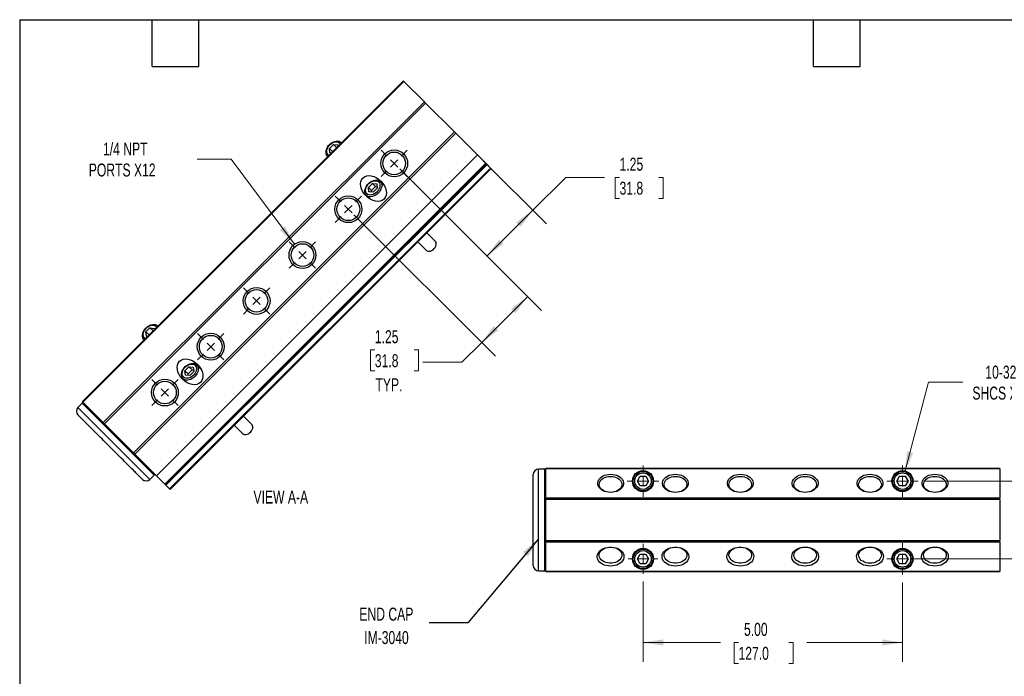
# Model space of a CAD drawing. Header units: inches. Extents: x 0.7 to 32.2, y 0.7 to 24.8.
# Tile 2 of 3: x 0.7 to 19.7, y 12.1 to 24.8. Entities that reach past the tile are written whole.
import ezdxf

# ---------------------------------------------------------------- set-up
doc = ezdxf.new("R2010")
doc.units = ezdxf.units.IN
doc.header["$LTSCALE"] = 3
doc.header["$MEASUREMENT"] = 0
doc.layers.add('TEXT', color=140, linetype='Continuous', lineweight=25)
doc.styles.add('SLDTEXTSTYLE0', font='TXT', dxfattribs={"width": 0.7})
doc.dimstyles.new('SLDDIMSTYLE0', dxfattribs={"dimtxt": 0.254883, "dimasz": 0.39, "dimexe": 0, "dimexo": 0.0625, "dimgap": 0.063721, "dimtad": 0, "dimtih": 1, "dimtoh": 1, "dimrnd": 1e-09, "dimzin": 12, "dimdsep": 46, "dimtxsty": 'SLDTEXTSTYLE0', "dimsah": 1, "dimcen": 0.09, "dimadec": 0, "dimazin": 3, "dimtfac": 1, "dimtofl": 0, "dimtmove": 0, "dimatfit": 3, "dimfxl": 0, "dimfrac": 2, "dimtolj": 1, "dimtzin": 12, "dimarcsym": 0})
doc.dimstyles.new('SLDDIMSTYLE2', dxfattribs={"dimtxt": 0.254883, "dimasz": 0.39, "dimexe": 0, "dimexo": 0.0625, "dimgap": 0.063721, "dimtad": 0, "dimtih": 1, "dimtoh": 1, "dimrnd": 1e-09, "dimzin": 4, "dimdsep": 46, "dimtxsty": 'SLDTEXTSTYLE0', "dimsah": 1, "dimcen": 0.09, "dimadec": 0, "dimazin": 1, "dimtfac": 1, "dimtofl": 0, "dimtmove": 0, "dimatfit": 3, "dimfxl": 0, "dimfrac": 2, "dimtolj": 1, "dimtzin": 12, "dimarcsym": 0})
doc.dimstyles.new('SLDDIMSTYLE3', dxfattribs={"dimtxt": 0.254883, "dimasz": 0.39, "dimexe": 0, "dimexo": 0.0625, "dimgap": 0.063721, "dimtad": 0, "dimtih": 1, "dimtoh": 1, "dimrnd": 1e-09, "dimzin": 4, "dimdsep": 46, "dimtxsty": 'SLDTEXTSTYLE0', "dimsah": 1, "dimcen": 0.09, "dimadec": 0, "dimazin": 1, "dimtfac": 1, "dimtmove": 0, "dimatfit": 0, "dimfxl": 0, "dimfrac": 2, "dimtolj": 1, "dimtzin": 12, "dimarcsym": 0})
doc.dimstyles.new('SLDDIMSTYLE4', dxfattribs={"dimtxt": 0.254883, "dimasz": 0.39, "dimexe": 0, "dimexo": 0.0625, "dimgap": 0.063721, "dimtad": 0, "dimtih": 1, "dimtoh": 1, "dimrnd": 1e-09, "dimzin": 12, "dimdsep": 46, "dimtxsty": 'SLDTEXTSTYLE0', "dimsah": 1, "dimcen": 0, "dimadec": 0, "dimazin": 3, "dimtfac": 1, "dimtofl": 0, "dimtmove": 0, "dimatfit": 3, "dimfxl": 0, "dimfrac": 2, "dimtolj": 1, "dimtzin": 12, "dimarcsym": 0})
doc.dimstyles.new('SLDDIMSTYLE5', dxfattribs={"dimtxt": 0.18, "dimasz": 0.39, "dimexe": 0, "dimexo": 0.0625, "dimgap": 0, "dimtad": 0, "dimtih": 1, "dimtoh": 1, "dimdec": 0, "dimrnd": 1e-09, "dimzin": 0, "dimdsep": 46, "dimtxsty": 'Standard', "dimsah": 1, "dimcen": 0.09, "dimadec": 0, "dimazin": 0, "dimtfac": 0.39, "dimtdec": 0, "dimtofl": 0, "dimtmove": 0, "dimatfit": 3, "dimfxl": 0, "dimfrac": 2, "dimtolj": 1, "dimtzin": 0, "dimarcsym": 0})

# ---------------------------------------------------------------- blocks, each defined once
blk = doc.blocks.new('_D_6')
at = {"color": 7, "linetype": 'Continuous', "lineweight": 0}
for p, q in [((20.818, 15.852), (20.818, 16.602)), ((18.215, 15.852), (21.193, 15.852)), ((20.439, 15.051), (20.354, 15.051)), ((20.354, 15.051), (20.354, 14.646)), ((21.197, 15.051), (21.282, 15.051)), ((21.282, 15.051), (21.282, 14.646)), ((20.354, 14.646), (20.439, 14.646)), ((21.282, 14.646), (21.197, 14.646)), ((17.912, 14.352), (21.193, 14.352)), ((20.818, 14.352), (20.818, 13.602))]:
    blk.add_line(p, q, dxfattribs=at)
at = {"color": 7, "linetype": 'Continuous', "lineweight": 18}
for points in [[(20.818, 15.852), (20.878, 16.242), (20.758, 16.242)], [(20.818, 14.352), (20.758, 13.962), (20.878, 13.962)]]:
    blk.add_solid(points, dxfattribs=at)
at = {"color": 7, "linetype": 'Continuous', "lineweight": 18, "char_height": 0.25, "attachment_point": 1, "style": 'SLDTEXTSTYLE0'}
for s, insert in [('1.50', (20.439, 15.43)), ('38.1', (20.439, 14.968))]:
    blk.add_mtext(s, dxfattribs=dict(at, insert=insert))
blk = doc.blocks.new('_D_7')
at = {"color": 7, "linetype": 'Continuous', "lineweight": 0}
for p, q in [((12.762, 13.915), (12.762, 12.364)), ((17.762, 13.899), (17.762, 12.364)), ((12.762, 12.739), (14.256, 12.739)), ((14.602, 12.739), (14.516, 12.739)), ((14.516, 12.739), (14.516, 12.333)), ((15.571, 12.739), (15.657, 12.739)), ((15.657, 12.739), (15.657, 12.333)), ((17.762, 12.739), (15.916, 12.739)), ((14.516, 12.333), (14.602, 12.333)), ((15.657, 12.333), (15.571, 12.333))]:
    blk.add_line(p, q, dxfattribs=at)
at = {"color": 7, "linetype": 'Continuous', "lineweight": 18}
for points in [[(12.762, 12.739), (13.152, 12.679), (13.152, 12.799)], [(17.762, 12.739), (17.372, 12.799), (17.372, 12.679)]]:
    blk.add_solid(points, dxfattribs=at)
at = {"color": 7, "linetype": 'Continuous', "lineweight": 18, "char_height": 0.25, "attachment_point": 1, "style": 'SLDTEXTSTYLE0'}
for s, insert in [('5.00', (14.708, 13.118)), ('127.0', (14.602, 12.656))]:
    blk.add_mtext(s, dxfattribs=dict(at, insert=insert))
blk = doc.blocks.new('_D_8')
at = {"color": 7, "linetype": 'Continuous', "lineweight": 0}
for p, q in [((17.81, 16.033), (18.267, 17.757)), ((18.267, 17.757), (18.923, 17.757))]:
    blk.add_line(p, q, dxfattribs=at)
at = {"color": 7, "linetype": 'Continuous', "lineweight": 18}
blk.add_solid([(17.81, 16.033), (17.968, 16.395), (17.852, 16.426)], dxfattribs=at)
at = {"color": 7, "linetype": 'Continuous', "lineweight": 18, "char_height": 0.25, "attachment_point": 1, "style": 'SLDTEXTSTYLE0'}
for s, insert in [('10-32', (19.359, 18.079)), ('SHCS X4', (19.11, 17.674))]:
    blk.add_mtext(s, dxfattribs=dict(at, insert=insert))
blk = doc.blocks.new('SW_CENTERMARKSYMBOL_1')
at = {"color": 0, "linetype": 'Continuous', "lineweight": 18}
for p, q in [((0, 0.2), (0, 0.2875)), ((-0.2, 0), (-0.2875, 0)), ((0, 0), (-0.1, 0)), ((0, 0), (0, 0.1)), ((0, 0), (0, -0.1)), ((0, 0), (0.1, 0)), ((0.2, 0), (0.2875, 0)), ((0, -0.2), (0, -0.2875))]:
    blk.add_line(p, q, dxfattribs=at)
blk = doc.blocks.new('SW_CENTERMARKSYMBOL_2')
at = {"color": 0, "linetype": 'Continuous', "lineweight": 18}
for p, q in [((0, 0.2), (0, 0.3031)), ((-0.2, 0), (-0.3031, 0)), ((0, 0), (-0.1, 0)), ((0, 0), (0, 0.1)), ((0, 0), (0, -0.1)), ((0, 0), (0.1, 0)), ((0.2, 0), (0.3031, 0)), ((0, -0.2), (0, -0.3031))]:
    blk.add_line(p, q, dxfattribs=at)
blk = doc.blocks.new('SW_CENTERMARKSYMBOL_3')
at = {"color": 0, "linetype": 'Continuous', "lineweight": 18}
for p, q in [((0, 0.2), (0, 0.3031)), ((-0.2, 0), (-0.3031, 0)), ((0, 0), (-0.1, 0)), ((0, 0), (0, 0.1)), ((0, 0), (0, -0.1)), ((0, 0), (0.1, 0)), ((0.2, 0), (0.3031, 0)), ((0, -0.2), (0, -0.3031))]:
    blk.add_line(p, q, dxfattribs=at)
blk = doc.blocks.new('SW_CENTERMARKSYMBOL_4')
at = {"color": 0, "linetype": 'Continuous', "lineweight": 18}
for p, q in [((0, 0.2), (0, 0.3031)), ((-0.2, 0), (-0.3031, 0)), ((0, 0), (-0.1, 0)), ((0, 0), (0, 0.1)), ((0, 0), (0, -0.1)), ((0, 0), (0.1, 0)), ((0.2, 0), (0.3031, 0)), ((0, -0.2), (0, -0.3031))]:
    blk.add_line(p, q, dxfattribs=at)
blk = doc.blocks.new('_D_10')
at = {"color": 7, "linetype": 'Continuous', "lineweight": 0}
for p, q in [((8.073, 21.873), (10.803, 19.143)), ((7.189, 20.989), (9.919, 18.259)), ((10.538, 19.408), (9.654, 18.525)), ((9.654, 18.525), (9.272, 18.143)), ((7.594, 18.381), (7.508, 18.381)), ((7.508, 18.381), (7.508, 17.976)), ((8.351, 18.381), (8.437, 18.381)), ((8.437, 18.381), (8.437, 17.976)), ((9.272, 18.143), (8.522, 18.143)), ((7.508, 17.976), (7.594, 17.976)), ((8.437, 17.976), (8.351, 17.976))]:
    blk.add_line(p, q, dxfattribs=at)
at = {"color": 7, "linetype": 'Continuous', "lineweight": 18}
for points in [[(10.538, 19.408), (10.22, 19.175), (10.304, 19.09)], [(9.654, 18.525), (9.972, 18.758), (9.887, 18.843)]]:
    blk.add_solid(points, dxfattribs=at)
at = {"color": 7, "linetype": 'Continuous', "lineweight": 18, "char_height": 0.25, "attachment_point": 1, "style": 'SLDTEXTSTYLE0'}
for s, insert in [('1.25', (7.594, 18.761)), ('31.8', (7.594, 18.299)), ('TYP.', (7.606, 17.836))]:
    blk.add_mtext(s, dxfattribs=dict(at, insert=insert))
blk = doc.blocks.new('_D_11')
at = {"color": 7, "linetype": 'Continuous', "lineweight": 0}
for p, q in [((9.677, 22.037), (10.903, 20.811)), ((8.073, 21.873), (10.019, 19.927)), ((10.638, 21.076), (11.272, 21.709)), ((11.272, 21.709), (12.022, 21.709)), ((12.31, 21.709), (12.224, 21.709)), ((12.224, 21.709), (12.224, 21.304)), ((13.067, 21.709), (13.153, 21.709)), ((13.153, 21.709), (13.153, 21.304)), ((12.224, 21.304), (12.31, 21.304)), ((13.153, 21.304), (13.067, 21.304)), ((9.754, 20.192), (10.638, 21.076))]:
    blk.add_line(p, q, dxfattribs=at)
at = {"color": 7, "linetype": 'Continuous', "lineweight": 18}
for points in [[(10.638, 21.076), (10.32, 20.842), (10.405, 20.758)], [(9.754, 20.192), (10.073, 20.425), (9.988, 20.51)]]:
    blk.add_solid(points, dxfattribs=at)
at = {"color": 7, "linetype": 'Continuous', "lineweight": 18, "char_height": 0.25, "attachment_point": 1, "style": 'SLDTEXTSTYLE0'}
for s, insert in [('1.25', (12.31, 22.088)), ('31.8', (12.31, 21.626))]:
    blk.add_mtext(s, dxfattribs=dict(at, insert=insert))
blk = doc.blocks.new('_D_12')
at = {"color": 7, "linetype": 'Continuous', "lineweight": 0}
for p, q in [((4.823, 22.059), (4.167, 22.059)), ((6.045, 20.419), (4.823, 22.059))]:
    blk.add_line(p, q, dxfattribs=at)
at = {"color": 7, "linetype": 'Continuous', "lineweight": 18}
blk.add_solid([(6.045, 20.419), (5.86, 20.767), (5.764, 20.696)], dxfattribs=at)
at = {"color": 7, "linetype": 'Continuous', "lineweight": 18, "char_height": 0.25, "attachment_point": 1, "style": 'SLDTEXTSTYLE0'}
for s, insert in [('1/4 NPT', (2.356, 22.381)), ('PORTS X12', (2.081, 21.976))]:
    blk.add_mtext(s, dxfattribs=dict(at, insert=insert))
blk = doc.blocks.new('SW_CENTERMARKSYMBOL_6')
at = {"color": 0, "linetype": 'Continuous', "lineweight": 18}
for p, q in [((-0.141, 0.141), (-0.253, 0.253)), ((0.141, 0.141), (0.253, 0.253)), ((0, 0), (-0.071, 0.071)), ((0, 0), (-0.071, -0.071)), ((0, 0), (0.071, 0.071)), ((0, 0), (0.071, -0.071)), ((-0.141, -0.141), (-0.253, -0.253)), ((0.141, -0.141), (0.253, -0.253))]:
    blk.add_line(p, q, dxfattribs=at)
blk = doc.blocks.new('SW_CENTERMARKSYMBOL_7')
at = {"color": 0, "linetype": 'Continuous', "lineweight": 18}
for p, q in [((-0.141, 0.141), (-0.253, 0.253)), ((0.141, 0.141), (0.253, 0.253)), ((0, 0), (-0.071, 0.071)), ((0, 0), (-0.071, -0.071)), ((0, 0), (0.071, 0.071)), ((0, 0), (0.071, -0.071)), ((-0.141, -0.141), (-0.253, -0.253)), ((0.141, -0.141), (0.253, -0.253))]:
    blk.add_line(p, q, dxfattribs=at)
blk = doc.blocks.new('SW_CENTERMARKSYMBOL_8')
at = {"color": 0, "linetype": 'Continuous', "lineweight": 18}
for p, q in [((-0.141, 0.141), (-0.253, 0.253)), ((0.141, 0.141), (0.253, 0.253)), ((0, 0), (-0.071, 0.071)), ((0, 0), (-0.071, -0.071)), ((0, 0), (0.071, 0.071)), ((0, 0), (0.071, -0.071)), ((-0.141, -0.141), (-0.253, -0.253)), ((0.141, -0.141), (0.253, -0.253))]:
    blk.add_line(p, q, dxfattribs=at)
blk = doc.blocks.new('SW_CENTERMARKSYMBOL_9')
at = {"color": 0, "linetype": 'Continuous', "lineweight": 18}
for p, q in [((-0.141, 0.141), (-0.253, 0.253)), ((0.141, 0.141), (0.253, 0.253)), ((0, 0), (-0.071, 0.071)), ((0, 0), (-0.071, -0.071)), ((0, 0), (0.071, 0.071)), ((0, 0), (0.071, -0.071)), ((-0.141, -0.141), (-0.253, -0.253)), ((0.141, -0.141), (0.253, -0.253))]:
    blk.add_line(p, q, dxfattribs=at)
blk = doc.blocks.new('SW_CENTERMARKSYMBOL_10')
at = {"color": 0, "linetype": 'Continuous', "lineweight": 18}
for p, q in [((-0.141, 0.141), (-0.253, 0.253)), ((0.141, 0.141), (0.253, 0.253)), ((0, 0), (-0.071, 0.071)), ((0, 0), (-0.071, -0.071)), ((0, 0), (0.071, 0.071)), ((0, 0), (0.071, -0.071)), ((-0.141, -0.141), (-0.253, -0.253)), ((0.141, -0.141), (0.253, -0.253))]:
    blk.add_line(p, q, dxfattribs=at)
blk = doc.blocks.new('SW_CENTERMARKSYMBOL_11')
at = {"color": 0, "linetype": 'Continuous', "lineweight": 18}
for p, q in [((-0.141, 0.141), (-0.253, 0.253)), ((0.141, 0.141), (0.253, 0.253)), ((0, 0), (-0.071, 0.071)), ((0, 0), (-0.071, -0.071)), ((0, 0), (0.071, 0.071)), ((0, 0), (0.071, -0.071)), ((-0.141, -0.141), (-0.253, -0.253)), ((0.141, -0.141), (0.253, -0.253))]:
    blk.add_line(p, q, dxfattribs=at)

msp = doc.modelspace()

# ---------------------------------------------------------------- linework, layer by layer
for p, q in [((1.957, 17.383), (8.144, 23.57)), ((8.154, 23.56), (1.967, 17.372)), ((8.154, 23.56), (8.144, 23.57)), ((8.154, 23.56), (8.548, 23.166)), ((2.361, 16.979), (8.548, 23.166)), ((8.573, 23.141), (8.548, 23.166)), ((8.573, 23.141), (2.386, 16.954)), ((8.573, 23.141), (9.129, 22.585)), ((2.942, 16.398), (9.129, 22.585)), ((9.154, 22.56), (9.129, 22.585)), ((9.154, 22.56), (2.967, 16.373)), ((9.154, 22.56), (9.571, 22.143)), ((6.72, 22.266), (6.797, 22.342)), ((6.729, 22.18), (6.72, 22.266)), ((6.72, 22.266), (6.78, 22.206)), ((6.797, 22.342), (6.882, 22.334)), ((6.797, 22.342), (6.857, 22.283)), ((6.882, 22.334), (6.884, 22.31)), ((6.951, 22.377), (6.948, 22.38)), ((6.948, 22.38), (6.951, 22.377)), ((3.384, 15.956), (9.571, 22.143)), ((3.386, 15.954), (9.573, 22.141)), ((6.683, 22.115), (6.686, 22.112)), ((6.752, 22.178), (6.729, 22.18)), ((9.573, 22.141), (9.571, 22.143)), ((9.573, 22.141), (9.732, 21.982)), ((3.545, 15.795), (9.732, 21.982)), ((9.742, 21.972), (3.555, 15.785)), ((9.746, 21.968), (3.559, 15.781)), ((9.756, 21.958), (3.569, 15.771)), ((3.639, 15.701), (9.826, 21.888)), ((3.649, 15.691), (9.836, 21.878)), ((9.732, 21.982), (9.742, 21.972)), ((9.746, 21.968), (9.742, 21.972)), ((9.756, 21.958), (9.746, 21.968)), ((9.756, 21.958), (9.826, 21.888)), ((9.826, 21.888), (9.836, 21.878)), ((7.47, 21.516), (7.547, 21.592)), ((7.479, 21.43), (7.47, 21.516)), ((7.47, 21.516), (7.53, 21.456)), ((7.53, 21.456), (7.607, 21.532)), ((7.533, 21.425), (7.53, 21.456)), ((7.547, 21.592), (7.632, 21.584)), ((7.547, 21.592), (7.607, 21.532)), ((7.641, 21.498), (7.564, 21.422)), ((7.607, 21.532), (7.638, 21.529)), ((7.632, 21.584), (7.641, 21.498)), ((7.779, 21.549), (7.698, 21.63)), ((7.776, 21.553), (7.774, 21.554)), ((7.433, 21.365), (7.514, 21.284)), ((7.564, 21.422), (7.479, 21.43)), ((7.509, 21.289), (7.509, 21.286)), ((8.759, 20.481), (8.599, 20.64)), ((8.422, 20.464), (8.582, 20.304)), ((3.184, 18.73), (3.261, 18.807)), ((3.261, 18.807), (3.346, 18.798)), ((3.261, 18.807), (3.321, 18.747)), ((3.346, 18.798), (3.349, 18.775)), ((3.415, 18.841), (3.412, 18.844)), ((3.412, 18.844), (3.415, 18.841)), ((3.193, 18.645), (3.184, 18.73)), ((3.184, 18.73), (3.244, 18.67)), ((3.216, 18.642), (3.193, 18.645)), ((3.147, 18.579), (3.15, 18.576)), ((3.934, 17.98), (4.011, 18.057)), ((4.011, 18.057), (4.096, 18.048)), ((4.011, 18.057), (4.071, 17.997)), ((4.096, 18.048), (4.105, 17.963)), ((4.243, 18.013), (4.162, 18.094)), ((3.943, 17.895), (3.934, 17.98)), ((3.934, 17.98), (3.994, 17.92)), ((4.028, 17.886), (3.943, 17.895)), ((3.994, 17.92), (4.071, 17.997)), ((3.997, 17.889), (3.994, 17.92)), ((4.105, 17.963), (4.028, 17.886)), ((4.071, 17.997), (4.102, 17.994)), ((4.241, 18.017), (4.238, 18.018)), ((3.897, 17.829), (3.978, 17.748)), ((3.973, 17.753), (3.974, 17.75)), ((1.957, 17.355), (1.872, 17.27)), ((3.258, 15.884), (1.872, 17.27)), ((1.957, 17.383), (1.967, 17.372)), ((2.16, 17.152), (1.957, 17.355)), ((2.361, 16.979), (1.967, 17.372)), ((3.343, 15.969), (2.16, 17.152)), ((5.223, 16.945), (5.063, 17.105)), ((2.361, 16.979), (2.386, 16.954)), ((2.942, 16.398), (2.386, 16.954)), ((4.886, 16.928), (5.046, 16.768)), ((2.942, 16.398), (2.967, 16.373)), ((3.384, 15.956), (2.967, 16.373)), ((3.258, 15.884), (3.343, 15.969)), ((3.384, 15.956), (3.386, 15.954)), ((3.545, 15.795), (3.386, 15.954)), ((10.647, 14.222), (10.647, 15.982)), ((10.867, 16.082), (10.747, 16.082)), ((10.747, 14.122), (10.747, 16.082)), ((10.867, 15.102), (10.867, 16.082)), ((10.887, 16.102), (19.637, 16.102)), ((10.887, 16.102), (10.887, 16.087)), ((19.637, 16.087), (10.887, 16.087)), ((10.887, 15.531), (10.887, 16.087)), ((12.653, 15.852), (12.708, 15.946)), ((12.708, 15.946), (12.816, 15.946)), ((12.816, 15.946), (12.87, 15.852)), ((17.653, 15.852), (17.708, 15.946)), ((17.708, 15.946), (17.816, 15.946)), ((17.816, 15.946), (17.87, 15.852)), ((19.637, 16.087), (19.637, 16.102)), ((19.637, 16.087), (19.637, 15.531)), ((3.555, 15.785), (3.545, 15.795)), ((3.555, 15.785), (3.559, 15.781)), ((3.559, 15.781), (3.569, 15.771)), ((3.639, 15.701), (3.569, 15.771)), ((12.708, 15.758), (12.653, 15.852)), ((12.816, 15.758), (12.708, 15.758)), ((12.87, 15.852), (12.816, 15.758)), ((17.708, 15.758), (17.653, 15.852)), ((17.816, 15.758), (17.708, 15.758)), ((17.87, 15.852), (17.816, 15.758)), ((3.649, 15.691), (3.639, 15.701)), ((10.887, 15.531), (19.637, 15.531)), ((10.887, 15.531), (10.887, 15.495)), ((19.637, 15.495), (10.887, 15.495)), ((10.887, 14.709), (10.887, 15.495)), ((19.637, 15.495), (19.637, 15.531)), ((19.637, 15.495), (19.637, 14.709)), ((10.867, 14.122), (10.867, 15.102)), ((10.887, 14.709), (19.637, 14.709)), ((10.887, 14.709), (10.887, 14.673)), ((19.637, 14.673), (10.887, 14.673)), ((10.887, 14.117), (10.887, 14.673)), ((19.637, 14.673), (19.637, 14.709)), ((19.637, 14.673), (19.637, 14.117)), ((12.653, 14.352), (12.708, 14.446)), ((12.708, 14.446), (12.816, 14.446)), ((12.816, 14.446), (12.87, 14.352)), ((17.653, 14.352), (17.708, 14.446)), ((17.708, 14.446), (17.816, 14.446)), ((17.816, 14.446), (17.87, 14.352)), ((12.708, 14.258), (12.653, 14.352)), ((12.816, 14.258), (12.708, 14.258)), ((12.87, 14.352), (12.816, 14.258)), ((17.708, 14.258), (17.653, 14.352)), ((17.816, 14.258), (17.708, 14.258)), ((17.87, 14.352), (17.816, 14.258)), ((10.747, 14.122), (10.867, 14.122)), ((10.887, 14.117), (19.637, 14.117)), ((10.887, 14.117), (10.887, 14.102)), ((19.637, 14.102), (10.887, 14.102)), ((19.637, 14.102), (19.637, 14.117))]:
    msp.add_line(p, q)
at = {"flags": 128}
for points in [[(6.686, 22.112), (6.674, 22.124), (6.662, 22.146), (6.654, 22.172), (6.653, 22.201), (6.658, 22.231), (6.668, 22.262), (6.683, 22.292), (6.704, 22.321), (6.728, 22.347), (6.755, 22.369), (6.785, 22.387), (6.816, 22.4), (6.847, 22.408), (6.876, 22.409), (6.904, 22.405), (6.928, 22.395), (6.948, 22.38), (6.948, 22.38)], [(6.707, 22.133), (6.693, 22.145), (6.679, 22.164), (6.67, 22.187), (6.667, 22.213), (6.671, 22.241), (6.68, 22.27), (6.695, 22.298), (6.714, 22.325), (6.738, 22.348), (6.764, 22.368), (6.793, 22.382), (6.821, 22.392), (6.85, 22.395), (6.876, 22.392), (6.899, 22.384), (6.918, 22.37), (6.929, 22.355)], [(7.698, 21.63), (7.713, 21.61), (7.723, 21.585), (7.727, 21.558), (7.726, 21.528), (7.719, 21.498), (7.706, 21.467), (7.688, 21.437), (7.665, 21.41), (7.639, 21.385), (7.61, 21.365), (7.58, 21.35), (7.549, 21.339), (7.519, 21.335), (7.49, 21.336), (7.464, 21.343), (7.442, 21.356), (7.424, 21.374), (7.412, 21.396), (7.404, 21.422), (7.403, 21.451), (7.408, 21.481), (7.418, 21.512), (7.433, 21.542), (7.454, 21.571), (7.478, 21.597), (7.505, 21.619), (7.535, 21.637), (7.566, 21.65), (7.597, 21.658), (7.626, 21.659), (7.654, 21.655), (7.678, 21.645), (7.698, 21.63)], [(7.443, 21.395), (7.429, 21.414), (7.42, 21.437), (7.417, 21.463), (7.421, 21.491), (7.43, 21.52), (7.445, 21.548), (7.464, 21.575), (7.488, 21.598), (7.514, 21.618), (7.543, 21.632), (7.571, 21.642), (7.6, 21.645), (7.626, 21.642), (7.649, 21.634), (7.668, 21.62), (7.682, 21.601), (7.69, 21.578), (7.693, 21.551), (7.69, 21.523), (7.68, 21.494), (7.666, 21.466), (7.646, 21.44), (7.623, 21.416), (7.596, 21.397), (7.568, 21.382), (7.539, 21.373), (7.511, 21.369), (7.485, 21.372), (7.462, 21.38), (7.443, 21.395)], [(8.582, 20.304), (8.599, 20.292), (8.619, 20.285), (8.643, 20.284), (8.668, 20.289), (8.693, 20.3), (8.716, 20.315), (8.738, 20.335), (8.755, 20.358), (8.769, 20.382), (8.776, 20.407), (8.778, 20.432), (8.775, 20.454), (8.765, 20.473), (8.759, 20.481)], [(3.15, 18.576), (3.139, 18.589), (3.126, 18.611), (3.119, 18.637), (3.118, 18.665), (3.122, 18.696), (3.132, 18.726), (3.148, 18.757), (3.168, 18.786), (3.192, 18.812), (3.22, 18.834), (3.25, 18.852), (3.28, 18.865), (3.311, 18.872), (3.341, 18.874), (3.368, 18.87), (3.392, 18.86), (3.412, 18.844), (3.412, 18.844)], [(3.172, 18.598), (3.157, 18.609), (3.143, 18.628), (3.134, 18.651), (3.132, 18.677), (3.135, 18.705), (3.144, 18.734), (3.159, 18.763), (3.179, 18.789), (3.202, 18.813), (3.229, 18.832), (3.257, 18.847), (3.286, 18.856), (3.314, 18.859), (3.34, 18.857), (3.363, 18.848), (3.382, 18.834), (3.394, 18.82)], [(4.162, 18.094), (4.178, 18.074), (4.188, 18.05), (4.192, 18.022), (4.19, 17.993), (4.183, 17.962), (4.17, 17.931), (4.152, 17.902), (4.13, 17.874), (4.104, 17.85), (4.075, 17.83), (4.045, 17.814), (4.014, 17.804), (3.983, 17.799), (3.955, 17.801), (3.929, 17.808), (3.907, 17.821), (3.889, 17.839), (3.876, 17.861), (3.869, 17.887), (3.868, 17.915), (3.872, 17.946), (3.882, 17.976), (3.898, 18.007), (3.918, 18.036), (3.942, 18.062), (3.97, 18.084), (4, 18.102), (4.03, 18.115), (4.061, 18.122), (4.091, 18.124), (4.118, 18.12), (4.142, 18.11), (4.162, 18.094)], [(3.907, 17.859), (3.893, 17.878), (3.884, 17.901), (3.882, 17.927), (3.885, 17.955), (3.894, 17.984), (3.909, 18.013), (3.929, 18.039), (3.952, 18.063), (3.979, 18.082), (4.007, 18.097), (4.036, 18.106), (4.064, 18.109), (4.09, 18.107), (4.113, 18.098), (4.132, 18.084), (4.146, 18.065), (4.155, 18.042), (4.158, 18.016), (4.154, 17.988), (4.145, 17.959), (4.13, 17.931), (4.111, 17.904), (4.087, 17.881), (4.061, 17.861), (4.032, 17.846), (4.004, 17.837), (3.975, 17.834), (3.949, 17.836), (3.926, 17.845), (3.907, 17.859)], [(5.046, 16.768), (5.063, 16.756), (5.084, 16.75), (5.107, 16.749), (5.132, 16.754), (5.157, 16.764), (5.181, 16.78), (5.202, 16.799), (5.22, 16.822), (5.233, 16.847), (5.241, 16.872), (5.243, 16.896), (5.239, 16.918), (5.23, 16.937), (5.223, 16.945)], [(12.137, 15.633), (12.096, 15.636), (12.056, 15.643), (12.019, 15.654), (11.984, 15.67), (11.954, 15.69), (11.929, 15.713), (11.909, 15.738), (11.896, 15.766), (11.889, 15.795), (11.889, 15.824), (11.896, 15.852), (11.909, 15.88), (11.929, 15.905), (11.954, 15.928), (11.984, 15.948), (12.019, 15.964), (12.056, 15.975), (12.096, 15.982), (12.137, 15.985), (12.178, 15.982), (12.218, 15.975), (12.255, 15.964), (12.29, 15.948), (12.32, 15.928), (12.345, 15.905), (12.364, 15.88), (12.378, 15.852), (12.385, 15.824), (12.385, 15.795), (12.378, 15.766), (12.364, 15.738), (12.345, 15.713), (12.32, 15.69), (12.29, 15.67), (12.255, 15.654), (12.218, 15.643), (12.178, 15.636), (12.137, 15.633)], [(12.137, 15.942), (12.175, 15.94), (12.212, 15.933), (12.246, 15.922), (12.277, 15.906), (12.304, 15.887), (12.326, 15.865), (12.342, 15.841), (12.352, 15.815), (12.355, 15.788), (12.352, 15.761), (12.342, 15.735), (12.326, 15.711), (12.304, 15.689), (12.277, 15.669), (12.246, 15.654), (12.212, 15.643), (12.175, 15.636), (12.137, 15.633), (12.099, 15.636), (12.062, 15.643), (12.028, 15.654), (11.996, 15.669), (11.969, 15.689), (11.948, 15.711), (11.932, 15.735), (11.922, 15.761), (11.918, 15.788), (11.922, 15.815), (11.932, 15.841), (11.948, 15.865), (11.969, 15.887), (11.996, 15.906), (12.028, 15.922), (12.062, 15.933), (12.099, 15.94), (12.137, 15.942)], [(13.387, 15.633), (13.346, 15.636), (13.306, 15.643), (13.269, 15.654), (13.234, 15.67), (13.204, 15.69), (13.179, 15.713), (13.159, 15.738), (13.146, 15.766), (13.139, 15.795), (13.139, 15.824), (13.146, 15.852), (13.159, 15.88), (13.179, 15.905), (13.204, 15.928), (13.234, 15.948), (13.269, 15.964), (13.306, 15.975), (13.346, 15.982), (13.387, 15.985), (13.428, 15.982), (13.468, 15.975), (13.505, 15.964), (13.54, 15.948), (13.57, 15.928), (13.595, 15.905), (13.614, 15.88), (13.628, 15.852), (13.635, 15.824), (13.635, 15.795), (13.628, 15.766), (13.614, 15.738), (13.595, 15.713), (13.57, 15.69), (13.54, 15.67), (13.505, 15.654), (13.468, 15.643), (13.428, 15.636), (13.387, 15.633)], [(13.387, 15.942), (13.425, 15.94), (13.462, 15.933), (13.496, 15.922), (13.527, 15.906), (13.554, 15.887), (13.576, 15.865), (13.592, 15.841), (13.602, 15.815), (13.605, 15.788), (13.602, 15.761), (13.592, 15.735), (13.576, 15.711), (13.554, 15.689), (13.527, 15.669), (13.496, 15.654), (13.462, 15.643), (13.425, 15.636), (13.387, 15.633), (13.349, 15.636), (13.312, 15.643), (13.278, 15.654), (13.246, 15.669), (13.219, 15.689), (13.198, 15.711), (13.182, 15.735), (13.172, 15.761), (13.168, 15.788), (13.172, 15.815), (13.182, 15.841), (13.198, 15.865), (13.219, 15.887), (13.246, 15.906), (13.278, 15.922), (13.312, 15.933), (13.349, 15.94), (13.387, 15.942)], [(14.637, 15.633), (14.596, 15.636), (14.556, 15.643), (14.519, 15.654), (14.484, 15.67), (14.454, 15.69), (14.429, 15.713), (14.409, 15.738), (14.396, 15.766), (14.389, 15.795), (14.389, 15.824), (14.396, 15.852), (14.409, 15.88), (14.429, 15.905), (14.454, 15.928), (14.484, 15.948), (14.519, 15.964), (14.556, 15.975), (14.596, 15.982), (14.637, 15.985), (14.678, 15.982), (14.718, 15.975), (14.755, 15.964), (14.79, 15.948), (14.82, 15.928), (14.845, 15.905), (14.864, 15.88), (14.878, 15.852), (14.885, 15.824), (14.885, 15.795), (14.878, 15.766), (14.864, 15.738), (14.845, 15.713), (14.82, 15.69), (14.79, 15.67), (14.755, 15.654), (14.718, 15.643), (14.678, 15.636), (14.637, 15.633)], [(14.637, 15.942), (14.675, 15.94), (14.712, 15.933), (14.746, 15.922), (14.777, 15.906), (14.804, 15.887), (14.826, 15.865), (14.842, 15.841), (14.852, 15.815), (14.855, 15.788), (14.852, 15.761), (14.842, 15.735), (14.826, 15.711), (14.804, 15.689), (14.777, 15.669), (14.746, 15.654), (14.712, 15.643), (14.675, 15.636), (14.637, 15.633), (14.599, 15.636), (14.562, 15.643), (14.528, 15.654), (14.496, 15.669), (14.469, 15.689), (14.448, 15.711), (14.432, 15.735), (14.422, 15.761), (14.418, 15.788), (14.422, 15.815), (14.432, 15.841), (14.448, 15.865), (14.469, 15.887), (14.496, 15.906), (14.528, 15.922), (14.562, 15.933), (14.599, 15.94), (14.637, 15.942)], [(15.887, 15.633), (15.846, 15.636), (15.806, 15.643), (15.769, 15.654), (15.734, 15.67), (15.704, 15.69), (15.679, 15.713), (15.659, 15.738), (15.646, 15.766), (15.639, 15.795), (15.639, 15.824), (15.646, 15.852), (15.659, 15.88), (15.679, 15.905), (15.704, 15.928), (15.734, 15.948), (15.769, 15.964), (15.806, 15.975), (15.846, 15.982), (15.887, 15.985), (15.928, 15.982), (15.968, 15.975), (16.005, 15.964), (16.04, 15.948), (16.07, 15.928), (16.095, 15.905), (16.114, 15.88), (16.128, 15.852), (16.135, 15.824), (16.135, 15.795), (16.128, 15.766), (16.114, 15.738), (16.095, 15.713), (16.07, 15.69), (16.04, 15.67), (16.005, 15.654), (15.968, 15.643), (15.928, 15.636), (15.887, 15.633)], [(15.887, 15.942), (15.925, 15.94), (15.962, 15.933), (15.996, 15.922), (16.027, 15.906), (16.054, 15.887), (16.076, 15.865), (16.092, 15.841), (16.102, 15.815), (16.105, 15.788), (16.102, 15.761), (16.092, 15.735), (16.076, 15.711), (16.054, 15.689), (16.027, 15.669), (15.996, 15.654), (15.962, 15.643), (15.925, 15.636), (15.887, 15.633), (15.849, 15.636), (15.812, 15.643), (15.778, 15.654), (15.746, 15.669), (15.719, 15.689), (15.698, 15.711), (15.682, 15.735), (15.672, 15.761), (15.668, 15.788), (15.672, 15.815), (15.682, 15.841), (15.698, 15.865), (15.719, 15.887), (15.746, 15.906), (15.778, 15.922), (15.812, 15.933), (15.849, 15.94), (15.887, 15.942)], [(17.137, 15.633), (17.096, 15.636), (17.056, 15.643), (17.019, 15.654), (16.984, 15.67), (16.954, 15.69), (16.929, 15.713), (16.909, 15.738), (16.896, 15.766), (16.889, 15.795), (16.889, 15.824), (16.896, 15.852), (16.909, 15.88), (16.929, 15.905), (16.954, 15.928), (16.984, 15.948), (17.019, 15.964), (17.056, 15.975), (17.096, 15.982), (17.137, 15.985), (17.178, 15.982), (17.218, 15.975), (17.255, 15.964), (17.29, 15.948), (17.32, 15.928), (17.345, 15.905), (17.364, 15.88), (17.378, 15.852), (17.385, 15.824), (17.385, 15.795), (17.378, 15.766), (17.364, 15.738), (17.345, 15.713), (17.32, 15.69), (17.29, 15.67), (17.255, 15.654), (17.218, 15.643), (17.178, 15.636), (17.137, 15.633)], [(17.137, 15.942), (17.175, 15.94), (17.212, 15.933), (17.246, 15.922), (17.277, 15.906), (17.304, 15.887), (17.326, 15.865), (17.342, 15.841), (17.352, 15.815), (17.355, 15.788), (17.352, 15.761), (17.342, 15.735), (17.326, 15.711), (17.304, 15.689), (17.277, 15.669), (17.246, 15.654), (17.212, 15.643), (17.175, 15.636), (17.137, 15.633), (17.099, 15.636), (17.062, 15.643), (17.028, 15.654), (16.996, 15.669), (16.969, 15.689), (16.948, 15.711), (16.932, 15.735), (16.922, 15.761), (16.918, 15.788), (16.922, 15.815), (16.932, 15.841), (16.948, 15.865), (16.969, 15.887), (16.996, 15.906), (17.028, 15.922), (17.062, 15.933), (17.099, 15.94), (17.137, 15.942)], [(18.387, 15.633), (18.346, 15.636), (18.306, 15.643), (18.269, 15.654), (18.234, 15.67), (18.204, 15.69), (18.179, 15.713), (18.159, 15.738), (18.146, 15.766), (18.139, 15.795), (18.139, 15.824), (18.146, 15.852), (18.159, 15.88), (18.179, 15.905), (18.204, 15.928), (18.234, 15.948), (18.269, 15.964), (18.306, 15.975), (18.346, 15.982), (18.387, 15.985), (18.428, 15.982), (18.468, 15.975), (18.505, 15.964), (18.54, 15.948), (18.57, 15.928), (18.595, 15.905), (18.614, 15.88), (18.628, 15.852), (18.635, 15.824), (18.635, 15.795), (18.628, 15.766), (18.614, 15.738), (18.595, 15.713), (18.57, 15.69), (18.54, 15.67), (18.505, 15.654), (18.468, 15.643), (18.428, 15.636), (18.387, 15.633)], [(18.387, 15.942), (18.425, 15.94), (18.462, 15.933), (18.496, 15.922), (18.527, 15.906), (18.554, 15.887), (18.576, 15.865), (18.592, 15.841), (18.602, 15.815), (18.605, 15.788), (18.602, 15.761), (18.592, 15.735), (18.576, 15.711), (18.554, 15.689), (18.527, 15.669), (18.496, 15.654), (18.462, 15.643), (18.425, 15.636), (18.387, 15.633), (18.349, 15.636), (18.312, 15.643), (18.278, 15.654), (18.246, 15.669), (18.219, 15.689), (18.198, 15.711), (18.182, 15.735), (18.172, 15.761), (18.168, 15.788), (18.172, 15.815), (18.182, 15.841), (18.198, 15.865), (18.219, 15.887), (18.246, 15.906), (18.278, 15.922), (18.312, 15.933), (18.349, 15.94), (18.387, 15.942)], [(12.137, 14.212), (12.095, 14.215), (12.055, 14.222), (12.017, 14.233), (11.982, 14.249), (11.95, 14.268), (11.924, 14.291), (11.903, 14.317), (11.889, 14.344), (11.88, 14.373), (11.879, 14.402), (11.884, 14.432), (11.895, 14.46), (11.913, 14.486), (11.937, 14.511), (11.965, 14.532), (11.999, 14.55), (12.036, 14.563), (12.075, 14.573), (12.116, 14.577), (12.158, 14.577), (12.199, 14.573), (12.238, 14.563), (12.275, 14.55), (12.308, 14.532), (12.337, 14.511), (12.361, 14.486), (12.379, 14.46), (12.39, 14.432), (12.395, 14.402), (12.393, 14.373), (12.385, 14.344), (12.37, 14.317), (12.35, 14.291), (12.323, 14.268), (12.292, 14.249), (12.257, 14.233), (12.219, 14.222), (12.178, 14.215), (12.137, 14.212)], [(11.982, 14.314), (11.958, 14.335), (11.939, 14.358), (11.926, 14.383), (11.919, 14.41), (11.919, 14.437), (11.926, 14.463), (11.939, 14.489), (11.958, 14.512), (11.982, 14.533), (12.012, 14.55), (12.045, 14.563), (12.08, 14.573), (12.118, 14.577), (12.156, 14.577), (12.193, 14.573), (12.229, 14.563), (12.262, 14.55), (12.291, 14.533), (12.316, 14.512), (12.335, 14.489), (12.348, 14.463), (12.355, 14.437), (12.355, 14.41), (12.348, 14.383), (12.335, 14.358), (12.316, 14.335), (12.291, 14.314), (12.262, 14.297), (12.229, 14.283), (12.193, 14.274), (12.156, 14.269), (12.118, 14.269), (12.08, 14.274), (12.045, 14.283), (12.012, 14.297), (11.982, 14.314)], [(13.387, 14.212), (13.345, 14.215), (13.305, 14.222), (13.267, 14.233), (13.232, 14.249), (13.2, 14.268), (13.174, 14.291), (13.153, 14.317), (13.139, 14.344), (13.13, 14.373), (13.129, 14.402), (13.134, 14.432), (13.145, 14.46), (13.163, 14.486), (13.187, 14.511), (13.215, 14.532), (13.249, 14.55), (13.286, 14.563), (13.325, 14.573), (13.366, 14.577), (13.408, 14.577), (13.449, 14.573), (13.488, 14.563), (13.525, 14.55), (13.558, 14.532), (13.587, 14.511), (13.611, 14.486), (13.629, 14.46), (13.64, 14.432), (13.645, 14.402), (13.643, 14.373), (13.635, 14.344), (13.62, 14.317), (13.6, 14.291), (13.573, 14.268), (13.542, 14.249), (13.507, 14.233), (13.469, 14.222), (13.428, 14.215), (13.387, 14.212)], [(13.232, 14.314), (13.208, 14.335), (13.189, 14.358), (13.176, 14.383), (13.169, 14.41), (13.169, 14.437), (13.176, 14.463), (13.189, 14.489), (13.208, 14.512), (13.232, 14.533), (13.262, 14.55), (13.295, 14.563), (13.33, 14.573), (13.368, 14.577), (13.406, 14.577), (13.443, 14.573), (13.479, 14.563), (13.512, 14.55), (13.541, 14.533), (13.566, 14.512), (13.585, 14.489), (13.598, 14.463), (13.605, 14.437), (13.605, 14.41), (13.598, 14.383), (13.585, 14.358), (13.566, 14.335), (13.541, 14.314), (13.512, 14.297), (13.479, 14.283), (13.443, 14.274), (13.406, 14.269), (13.368, 14.269), (13.33, 14.274), (13.295, 14.283), (13.262, 14.297), (13.232, 14.314)], [(14.637, 14.212), (14.595, 14.215), (14.555, 14.222), (14.517, 14.233), (14.482, 14.249), (14.45, 14.268), (14.424, 14.291), (14.403, 14.317), (14.389, 14.344), (14.38, 14.373), (14.379, 14.402), (14.384, 14.432), (14.395, 14.46), (14.413, 14.486), (14.437, 14.511), (14.465, 14.532), (14.499, 14.55), (14.536, 14.563), (14.575, 14.573), (14.616, 14.577), (14.658, 14.577), (14.699, 14.573), (14.738, 14.563), (14.775, 14.55), (14.808, 14.532), (14.837, 14.511), (14.861, 14.486), (14.879, 14.46), (14.89, 14.432), (14.895, 14.402), (14.893, 14.373), (14.885, 14.344), (14.87, 14.317), (14.85, 14.291), (14.823, 14.268), (14.792, 14.249), (14.757, 14.233), (14.719, 14.222), (14.678, 14.215), (14.637, 14.212)], [(14.482, 14.314), (14.458, 14.335), (14.439, 14.358), (14.426, 14.383), (14.419, 14.41), (14.419, 14.437), (14.426, 14.463), (14.439, 14.489), (14.458, 14.512), (14.482, 14.533), (14.512, 14.55), (14.545, 14.563), (14.58, 14.573), (14.618, 14.577), (14.656, 14.577), (14.693, 14.573), (14.729, 14.563), (14.762, 14.55), (14.791, 14.533), (14.816, 14.512), (14.835, 14.489), (14.848, 14.463), (14.855, 14.437), (14.855, 14.41), (14.848, 14.383), (14.835, 14.358), (14.816, 14.335), (14.791, 14.314), (14.762, 14.297), (14.729, 14.283), (14.693, 14.274), (14.656, 14.269), (14.618, 14.269), (14.58, 14.274), (14.545, 14.283), (14.512, 14.297), (14.482, 14.314)], [(15.887, 14.212), (15.845, 14.215), (15.805, 14.222), (15.767, 14.233), (15.732, 14.249), (15.7, 14.268), (15.674, 14.291), (15.653, 14.317), (15.639, 14.344), (15.63, 14.373), (15.629, 14.402), (15.634, 14.432), (15.645, 14.46), (15.663, 14.486), (15.687, 14.511), (15.715, 14.532), (15.749, 14.55), (15.786, 14.563), (15.825, 14.573), (15.866, 14.577), (15.908, 14.577), (15.949, 14.573), (15.988, 14.563), (16.025, 14.55), (16.058, 14.532), (16.087, 14.511), (16.111, 14.486), (16.129, 14.46), (16.14, 14.432), (16.145, 14.402), (16.143, 14.373), (16.135, 14.344), (16.12, 14.317), (16.1, 14.291), (16.073, 14.268), (16.042, 14.249), (16.007, 14.233), (15.969, 14.222), (15.928, 14.215), (15.887, 14.212)], [(15.887, 14.578), (15.925, 14.575), (15.962, 14.569), (15.996, 14.557), (16.027, 14.542), (16.054, 14.523), (16.076, 14.501), (16.092, 14.476), (16.102, 14.45), (16.105, 14.423), (16.102, 14.397), (16.092, 14.37), (16.076, 14.346), (16.054, 14.324), (16.027, 14.305), (15.996, 14.29), (15.962, 14.278), (15.925, 14.271), (15.887, 14.269), (15.849, 14.271), (15.812, 14.278), (15.778, 14.29), (15.746, 14.305), (15.719, 14.324), (15.698, 14.346), (15.682, 14.37), (15.672, 14.397), (15.668, 14.423), (15.672, 14.45), (15.682, 14.476), (15.698, 14.501), (15.719, 14.523), (15.746, 14.542), (15.778, 14.557), (15.812, 14.569), (15.849, 14.575), (15.887, 14.578)], [(17.137, 14.212), (17.095, 14.215), (17.055, 14.222), (17.017, 14.233), (16.982, 14.249), (16.95, 14.268), (16.924, 14.291), (16.903, 14.317), (16.889, 14.344), (16.88, 14.373), (16.879, 14.402), (16.884, 14.432), (16.895, 14.46), (16.913, 14.486), (16.937, 14.511), (16.965, 14.532), (16.999, 14.55), (17.036, 14.563), (17.075, 14.573), (17.116, 14.577), (17.158, 14.577), (17.199, 14.573), (17.238, 14.563), (17.275, 14.55), (17.308, 14.532), (17.337, 14.511), (17.361, 14.486), (17.379, 14.46), (17.39, 14.432), (17.395, 14.402), (17.393, 14.373), (17.385, 14.344), (17.37, 14.317), (17.35, 14.291), (17.323, 14.268), (17.292, 14.249), (17.257, 14.233), (17.219, 14.222), (17.178, 14.215), (17.137, 14.212)], [(17.137, 14.578), (17.175, 14.575), (17.212, 14.569), (17.246, 14.557), (17.277, 14.542), (17.304, 14.523), (17.326, 14.501), (17.342, 14.476), (17.352, 14.45), (17.355, 14.423), (17.352, 14.397), (17.342, 14.37), (17.326, 14.346), (17.304, 14.324), (17.277, 14.305), (17.246, 14.29), (17.212, 14.278), (17.175, 14.271), (17.137, 14.269), (17.099, 14.271), (17.062, 14.278), (17.028, 14.29), (16.996, 14.305), (16.969, 14.324), (16.948, 14.346), (16.932, 14.37), (16.922, 14.397), (16.918, 14.423), (16.922, 14.45), (16.932, 14.476), (16.948, 14.501), (16.969, 14.523), (16.996, 14.542), (17.028, 14.557), (17.062, 14.569), (17.099, 14.575), (17.137, 14.578)], [(18.387, 14.212), (18.345, 14.215), (18.305, 14.222), (18.267, 14.233), (18.232, 14.249), (18.2, 14.268), (18.174, 14.291), (18.153, 14.317), (18.139, 14.344), (18.13, 14.373), (18.129, 14.402), (18.134, 14.432), (18.145, 14.46), (18.163, 14.486), (18.187, 14.511), (18.215, 14.532), (18.249, 14.55), (18.286, 14.563), (18.325, 14.573), (18.366, 14.577), (18.408, 14.577), (18.449, 14.573), (18.488, 14.563), (18.525, 14.55), (18.558, 14.532), (18.587, 14.511), (18.611, 14.486), (18.629, 14.46), (18.64, 14.432), (18.645, 14.402), (18.643, 14.373), (18.635, 14.344), (18.62, 14.317), (18.6, 14.291), (18.573, 14.268), (18.542, 14.249), (18.507, 14.233), (18.469, 14.222), (18.428, 14.215), (18.387, 14.212)], [(18.387, 14.578), (18.425, 14.575), (18.462, 14.569), (18.496, 14.557), (18.527, 14.542), (18.554, 14.523), (18.576, 14.501), (18.592, 14.476), (18.602, 14.45), (18.605, 14.423), (18.602, 14.397), (18.592, 14.37), (18.576, 14.346), (18.554, 14.324), (18.527, 14.305), (18.496, 14.29), (18.462, 14.278), (18.425, 14.271), (18.387, 14.269), (18.349, 14.271), (18.312, 14.278), (18.278, 14.29), (18.246, 14.305), (18.219, 14.324), (18.198, 14.346), (18.182, 14.37), (18.172, 14.397), (18.168, 14.423), (18.172, 14.45), (18.182, 14.476), (18.198, 14.501), (18.219, 14.523), (18.246, 14.542), (18.278, 14.557), (18.312, 14.569), (18.349, 14.575), (18.387, 14.578)]]:
    msp.add_lwpolyline(points, dxfattribs=at)
for centre, radius in [((7.967, 21.979), 0.259), ((7.967, 21.979), 0.218), ((7.083, 21.095), 0.259), ((7.083, 21.095), 0.219), ((6.199, 20.211), 0.259), ((6.199, 20.211), 0.218), ((5.315, 19.327), 0.259), ((5.315, 19.327), 0.218), ((4.432, 18.444), 0.259), ((4.432, 18.444), 0.219), ((3.548, 17.56), 0.259), ((3.548, 17.56), 0.219), ((12.762, 15.852), 0.203), ((12.762, 15.852), 0.188), ((12.762, 15.852), 0.159), ((17.762, 15.852), 0.203), ((17.762, 15.852), 0.188), ((17.762, 15.852), 0.159), ((12.762, 14.352), 0.203), ((12.762, 14.352), 0.188), ((12.762, 14.352), 0.159), ((17.762, 14.352), 0.203), ((17.762, 14.352), 0.188), ((17.762, 14.352), 0.159)]:
    msp.add_circle(centre, radius)
for centre, radius, start, end in [((1.943, 17.199), 0.1, 135, 225), ((1.971, 17.341), 0.02, 45, 135), ((3.328, 15.983), 0.02, 315, 45), ((10.747, 15.982), 0.1, 90, 180), ((10.867, 16.062), 0.02, 0, 90), ((3.187, 15.955), 0.1, 225, 315), ((10.747, 14.222), 0.1, 180, 270), ((10.867, 14.142), 0.02, 270, 0)]:
    msp.add_arc(centre, radius, start, end)
for centre in [(7.568, 21.494), (4.033, 17.959)]:
    msp.add_ellipse(centre, major_axis=(0.203, -0.203), ratio=0.707107)
for points, knots in [([(3.116, 15.884), (3.116, 15.884), (3.116, 15.884), (3.116, 15.884), (3.115, 15.885), (3.114, 15.886), (3.113, 15.887), (3.112, 15.889), (3.11, 15.89), (3.108, 15.892), (3.106, 15.895), (3.1, 15.9), (3.088, 15.912), (3.066, 15.934), (3.039, 15.961), (2.998, 16.002), (2.937, 16.064), (2.847, 16.153), (2.741, 16.259), (2.622, 16.379), (2.494, 16.506), (2.367, 16.634), (2.247, 16.753), (2.141, 16.859), (2.052, 16.949), (1.99, 17.01), (1.949, 17.051), (1.922, 17.078), (1.9, 17.1), (1.887, 17.113), (1.88, 17.12), (1.876, 17.124), (1.874, 17.126), (1.872, 17.128), (1.872, 17.128), (1.872, 17.128)], [0, 0, 0, 0, 0.006591, 0.013172, 0.019744, 0.026312, 0.032876, 0.039441, 0.046009, 0.052583, 0.059166, 0.06576, 0.097938, 0.130123, 0.161013, 0.19191, 0.250137, 0.308363, 0.370078, 0.434358, 0.500002, 0.565646, 0.629926, 0.69164, 0.749867, 0.808093, 0.838983, 0.869881, 0.902058, 0.934243, 0.947415, 0.960554, 0.973682, 0.986824, 1, 1, 1, 1]), ([(15.936, 14.572), (15.926, 14.571), (15.904, 14.569), (15.871, 14.569), (15.851, 14.571), (15.842, 14.572)], [0, 0, 0, 0, 0.32835, 0.71741, 1, 1, 1, 1]), ([(17.186, 14.572), (17.176, 14.571), (17.154, 14.569), (17.121, 14.569), (17.101, 14.571), (17.092, 14.572)], [0, 0, 0, 0, 0.32835, 0.71741, 1, 1, 1, 1]), ([(18.436, 14.572), (18.426, 14.571), (18.404, 14.569), (18.371, 14.569), (18.351, 14.571), (18.342, 14.572)], [0, 0, 0, 0, 0.32835, 0.71741, 1, 1, 1, 1])]:
    msp.add_open_spline(points, degree=3, knots=knots)
at = {"layer": 'TEXT'}
for p, q in [((0.75, 24.75), (32.25, 24.75)), ((0.75, 24.75), (0.75, 0.75)), ((3.3, 23.85), (3.3, 24.75)), ((4.2, 23.85), (4.2, 24.75)), ((16.05, 23.85), (16.05, 24.75)), ((16.95, 23.85), (16.95, 24.75)), ((3.3, 23.85), (4.2, 23.85)), ((16.05, 23.85), (16.95, 23.85))]:
    msp.add_line(p, q, dxfattribs=at)

# ---------------------------------------------------------------- block references
at = {"color": 7, "linetype": 'Continuous', "lineweight": 0}
for name, p in [('SW_CENTERMARKSYMBOL_6', (7.967, 21.979)), ('SW_CENTERMARKSYMBOL_7', (7.083, 21.095)), ('SW_CENTERMARKSYMBOL_8', (6.199, 20.211)), ('SW_CENTERMARKSYMBOL_9', (5.315, 19.327)), ('SW_CENTERMARKSYMBOL_10', (4.432, 18.444)), ('SW_CENTERMARKSYMBOL_11', (3.548, 17.56)), ('SW_CENTERMARKSYMBOL_2', (12.762, 15.852)), ('SW_CENTERMARKSYMBOL_3', (17.762, 15.852)), ('SW_CENTERMARKSYMBOL_1', (12.762, 14.352)), ('SW_CENTERMARKSYMBOL_4', (17.762, 14.352))]:
    msp.add_blockref(name, p, dxfattribs=at)

# ---------------------------------------------------------------- texts
at = {"color": 7, "linetype": 'Continuous', "lineweight": 0, "char_height": 0.25, "attachment_point": 2, "style": 'SLDTEXTSTYLE0'}
for s, insert in [('VIEW A-A', (5.782, 15.67)), ('END CAP', (7.816, 13.412)), ('IM-3040', (7.818, 12.96))]:
    msp.add_mtext(s, dxfattribs=dict(at, insert=insert))

# ---------------------------------------------------------------- dimensions: what is measured, and where the dimension line sits
at = {"color": 7, "linetype": 'Continuous', "lineweight": 18}
for p1, p2, text, picture, middle in [((6.354, 20.004), (6.045, 20.419), '1/4 NPT\\PPORTS X12', '_D_12', (3.03, 22.059)), ((17.714, 15.671), (17.81, 16.033), '10-32\\PSHCS X4', '_D_8', (19.858, 17.757))]:
    dim = msp.add_diameter_dim_2p(p1=p1, p2=p2, text=text, dimstyle='SLDDIMSTYLE4', override={"dimpost": '<>'}, dxfattribs=at)
    dim.commit()
    dim.dimension.update_dxf_attribs({"geometry": picture, "text_midpoint": middle, "dimtype": 163})
for base, p1, p2, angle, dimstyle, picture, middle in [((10.638, 21.076), (7.967, 21.979), (9.571, 22.143), 45, 'SLDDIMSTYLE0', '_D_11', (11.272, 21.709)), ((20.818, 15.852), (17.762, 14.352), (18.065, 15.852), 90, 'SLDDIMSTYLE3', '_D_6', (20.818, 15.051))]:
    dim = msp.add_linear_dim(base=base, p1=p1, p2=p2, angle=angle, dimstyle=dimstyle, dxfattribs=at)
    dim.commit()
    dim.dimension.update_dxf_attribs({"geometry": picture, "text_midpoint": middle, "dimtype": 160})
dim = msp.add_linear_dim(base=(9.654, 18.525), p1=(7.967, 21.979), p2=(7.083, 21.095), angle=45, text='<>\\PTYP.', dimstyle='SLDDIMSTYLE0', dxfattribs=at)
dim.commit()
dim.dimension.update_dxf_attribs({"geometry": '_D_10', "text_midpoint": (9.272, 18.143), "dimtype": 160})
dim = msp.add_linear_dim(base=(12.762, 12.739), p1=(17.762, 14.049), p2=(12.762, 14.065), dimstyle='SLDDIMSTYLE2', dxfattribs=at)
dim.commit()
dim.dimension.update_dxf_attribs({"geometry": '_D_7', "text_midpoint": (15.086, 12.739), "dimtype": 160})

# ---------------------------------------------------------------- leaders
at = {"color": 7, "linetype": 'Continuous', "lineweight": 0}
msp.add_leader([(10.747, 14.742), (9.388, 13.117), (8.638, 13.117)], dimstyle='SLDDIMSTYLE5', dxfattribs=at)

doc.saveas('drawing.dxf')
